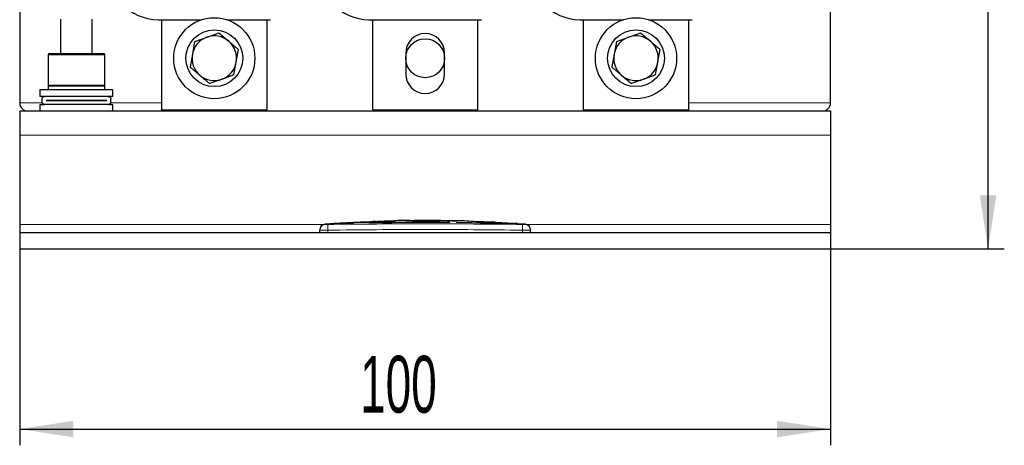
# Model space of a CAD drawing. Header units: millimetres. Extents: x 5 to 418, y 2 to 292.
# Tile 9 of 41: x 79 to 139, y 163 to 189. Entities that reach past the tile are written whole.
import ezdxf

# ---------------------------------------------------------------- set-up
doc = ezdxf.new("R2010")
doc.units = ezdxf.units.MM
doc.layers.add('SLD-0', color=7, linetype='Continuous')
doc.styles.add('SLDTEXTSTYLE0', font='TXT', dxfattribs={"width": 0.605})
doc.dimstyles.new('SLDDIMSTYLE0', dxfattribs={"dimtxt": 3.5, "dimasz": 3.302, "dimexe": 0, "dimexo": 0.0625, "dimgap": 0.875, "dimtad": 1, "dimlfac": 2, "dimrnd": 1e-09, "dimzin": 12, "dimdsep": 46, "dimtxsty": 'SLDTEXTSTYLE0', "dimsah": 1, "dimcen": 0.09, "dimadec": 0, "dimazin": 3, "dimtfac": 1, "dimtofl": 0, "dimtmove": 0, "dimatfit": 3, "dimfxl": 1, "dimfrac": 2, "dimtolj": 1, "dimtzin": 12, "dimarcsym": 0})

# ---------------------------------------------------------------- blocks, each defined once
blk = doc.blocks.new('_D')
at = {"layer": 'SLD-0', "color": 7}
for p, q in [((78.512, 175.08), (78.512, 162.975)), ((128.512, 175.08), (128.512, 162.975)), ((78.512, 163.975), (128.512, 163.975))]:
    blk.add_line(p, q, dxfattribs=at)
for points in [[(78.512, 163.975), (81.814, 163.467), (81.814, 164.483)], [(128.512, 163.975), (125.21, 164.483), (125.21, 163.467)]]:
    blk.add_solid(points, dxfattribs=at)
at = {"layer": 'SLD-0', "color": 7, "insert": (99.502, 168.487), "char_height": 3.5, "attachment_point": 1, "style": 'SLDTEXTSTYLE0'}
blk.add_mtext('100', dxfattribs=at)
blk = doc.blocks.new('_D_1')
at = {"layer": 'SLD-0', "color": 7}
for p, q in [((114.137, 233.98), (139.221, 233.98)), ((138.221, 175.08), (138.221, 233.98)), ((128.512, 175.08), (139.221, 175.08))]:
    blk.add_line(p, q, dxfattribs=at)
for points in [[(138.221, 233.98), (137.713, 230.678), (138.729, 230.678)], [(138.221, 175.08), (138.729, 178.382), (137.713, 178.382)]]:
    blk.add_solid(points, dxfattribs=at)
at = {"layer": 'SLD-0', "color": 7, "insert": (133.71, 198.514), "char_height": 3.5, "attachment_point": 1, "rotation": 90, "style": 'SLDTEXTSTYLE0'}
blk.add_mtext('117,8', dxfattribs=at)

msp = doc.modelspace()

# ---------------------------------------------------------------- linework, layer by layer
at = {"color": 7, "linetype": 'Continuous', "lineweight": 25}
for p, q in [((78.512, 210.0798), (78.512, 184.0798)), ((128.512, 184.0798), (128.512, 210.0798)), ((81.037, 189.2298), (81.037, 187.1298)), ((82.987, 187.1298), (82.987, 189.2298)), ((87.0478, 189.2048), (89.7314, 189.2048)), ((87.262, 189.2048), (87.262, 183.6548)), ((91.2926, 189.2048), (93.9762, 189.2048)), ((93.762, 183.6548), (93.762, 189.2048)), ((100.0478, 189.2048), (106.9762, 189.2048)), ((100.262, 189.2048), (100.262, 183.6548)), ((106.762, 183.6548), (106.762, 189.2048)), ((113.0478, 189.2048), (115.7314, 189.2048)), ((113.262, 189.2048), (113.262, 183.6548)), ((117.2926, 189.2048), (119.9762, 189.2048)), ((119.762, 183.6548), (119.762, 189.2048)), ((89.3003, 187.8557), (89.159, 187.0745)), ((115.3003, 187.8557), (115.159, 187.0745)), ((80.262, 187.0298), (80.262, 185.1798)), ((80.362, 187.1298), (82.3865, 187.1298)), ((82.3865, 187.1298), (83.662, 187.1298)), ((83.762, 185.1798), (83.762, 187.0298)), ((89.159, 187.0745), (89.0177, 186.2933)), ((91.8651, 186.5851), (92.0063, 187.3663)), ((102.312, 187.1548), (102.312, 185.8548)), ((104.712, 185.8548), (104.712, 187.1548)), ((115.159, 187.0745), (115.0177, 186.2933)), ((117.8651, 186.5851), (118.0063, 187.3663)), ((91.7238, 185.8039), (91.8651, 186.5851)), ((117.7238, 185.8039), (117.8651, 186.5851)), ((79.762, 184.8798), (79.762, 184.4798)), ((84.262, 184.8798), (79.762, 184.8798)), ((80.262, 185.1298), (80.262, 184.8798)), ((80.262, 185.1298), (83.762, 185.1298)), ((83.762, 184.8798), (83.762, 185.1298)), ((84.262, 184.4798), (84.262, 184.8798)), ((80.0137, 184.4798), (79.762, 184.4798)), ((79.762, 183.9798), (79.762, 183.5798)), ((79.762, 183.9798), (80.0537, 183.9798)), ((79.887, 184.3131), (79.887, 184.1465)), ((83.9703, 184.4798), (80.0537, 184.4798)), ((83.9703, 183.9798), (80.0537, 183.9798)), ((80.137, 184.2323), (83.887, 184.2323)), ((80.137, 184.2273), (80.137, 184.2323)), ((83.887, 184.2273), (80.137, 184.2273)), ((81.012, 184.2323), (81.012, 184.2273)), ((83.012, 184.2273), (83.012, 184.2323)), ((83.887, 184.2323), (83.887, 184.2273)), ((84.262, 184.4798), (83.9876, 184.4798)), ((84.0103, 183.9798), (84.262, 183.9798)), ((84.137, 184.1465), (84.137, 184.3131)), ((84.262, 183.5798), (84.262, 183.9798)), ((78.512, 183.5798), (78.512, 182.0798)), ((78.512, 183.5798), (128.512, 183.5798)), ((87.262, 183.6548), (93.762, 183.6548)), ((87.262, 183.6548), (87.262, 183.5798)), ((100.262, 183.6548), (106.762, 183.6548)), ((113.262, 183.6548), (119.762, 183.6548)), ((119.762, 183.5798), (119.762, 183.6548)), ((128.512, 183.5798), (128.512, 182.0798)), ((78.512, 182.0798), (78.512, 176.5798)), ((128.512, 182.0798), (128.512, 176.5798)), ((99.0564, 176.6977), (97.889, 176.6449)), ((99.0559, 176.7075), (99.0559, 176.7103)), ((100.5912, 176.7672), (99.6931, 176.7266)), ((100.2664, 176.693), (100.2664, 176.683)), ((100.4578, 176.7612), (100.3079, 176.766)), ((101.6196, 176.8051), (100.9987, 176.7843)), ((102.8651, 176.8073), (102.8651, 176.8332)), ((105.0169, 176.745), (105.0169, 176.7962)), ((105.0169, 176.7242), (105.0169, 176.7141)), ((105.4543, 176.8107), (105.4543, 176.7658)), ((105.4543, 176.7184), (105.4543, 176.7083)), ((105.4543, 176.7184), (108.2928, 176.6499)), ((108.2928, 176.6399), (105.4543, 176.7083)), ((106.6736, 176.7704), (106.6736, 176.7513)), ((107.5442, 176.7316), (106.6736, 176.7704)), ((106.6736, 176.7604), (107.5442, 176.7216)), ((106.6736, 176.7513), (107.5442, 176.7166)), ((107.8629, 176.7006), (107.8629, 176.7106)), ((108.9591, 176.651), (107.8674, 176.7019)), ((78.512, 176.5798), (78.512, 176.0798)), ((78.512, 176.0798), (78.512, 175.0798)), ((78.512, 176.0798), (128.512, 176.0798)), ((97.012, 176.0798), (97.012, 176.2358)), ((97.9567, 176.6383), (97.3401, 176.6006)), ((97.9568, 176.624), (99.0559, 176.6601)), ((99.0559, 176.65), (97.9568, 176.614)), ((97.9568, 176.624), (97.9568, 176.614)), ((99.0559, 176.6601), (99.0559, 176.65)), ((109.0761, 176.6353), (109.0761, 176.6253)), ((109.684, 176.6003), (109.2045, 176.6278)), ((109.2046, 176.6268), (109.2046, 176.6368)), ((110.012, 176.0798), (110.012, 176.2357)), ((128.512, 176.5798), (128.512, 176.0798)), ((128.512, 176.0798), (128.512, 175.0798)), ((78.512, 175.0798), (128.512, 175.0798))]:
    msp.add_line(p, q, dxfattribs=at)
at = {"color": 7, "linetype": 'Continuous', "lineweight": 18}
for p, q in [((82.4092, 187.0298), (80.262, 187.0298)), ((83.762, 187.0298), (82.4092, 187.0298)), ((80.262, 185.1798), (83.762, 185.1798)), ((79.8723, 184.0798), (78.512, 184.0798)), ((87.262, 184.0798), (84.1151, 184.0798)), ((128.512, 184.0798), (119.762, 184.0798)), ((78.512, 182.0798), (128.512, 182.0798)), ((107.5442, 176.7316), (107.5442, 176.7216)), ((78.512, 176.5798), (97.2409, 176.5798)), ((97.5078, 176.5857), (97.512, 176.2358)), ((97.512, 176.0798), (97.512, 176.2358)), ((108.2928, 176.6499), (108.2928, 176.6399)), ((109.5163, 176.5857), (109.512, 176.2358)), ((109.512, 176.0798), (109.512, 176.2358)), ((109.7831, 176.5798), (128.512, 176.5798))]:
    msp.add_line(p, q, dxfattribs=at)
at = {"color": 7, "linetype": 'Continuous', "lineweight": 25}
for centre, radius in [((90.512, 186.8298), 2.5), ((116.512, 186.8298), 2.5), ((90.512, 186.8298), 1.75), ((116.512, 186.8298), 1.75), ((103.512, 186.8298), 1.2)]:
    msp.add_circle(centre, radius, dxfattribs=at)
for centre, radius, start, end in [((87.0478, 192.2048), 3, 221.810315, 270), ((100.0478, 192.2048), 3, 221.810315, 270), ((113.0478, 192.2048), 3, 221.810315, 270), ((90.512, 186.8298), 1.375, 49.748017, 109.748017), ((103.512, 187.1548), 1.2, 0, 180), ((116.512, 186.8298), 1.375, 49.748017, 109.748017), ((90.512, 186.8298), 1.375, 109.748017, 169.748017), ((90.512, 186.8298), 1.375, 349.748017, 49.748017), ((116.512, 186.8298), 1.375, 109.748017, 169.748017), ((116.512, 186.8298), 1.375, 349.748017, 49.748017), ((80.362, 187.0298), 0.1, 90, 180), ((83.662, 187.0298), 0.1, 0, 90), ((90.512, 186.8298), 1.375, 169.748017, 229.748017), ((116.512, 186.8298), 1.375, 169.748017, 229.748017), ((90.512, 186.8298), 1.375, 289.748017, 349.748017), ((116.512, 186.8298), 1.375, 289.748017, 349.748017), ((90.512, 186.8298), 1.375, 229.748017, 289.748017), ((103.512, 185.8548), 1.2, 180, 0), ((116.512, 186.8298), 1.375, 229.748017, 289.748017), ((80.312, 185.1798), 0.05, 180, 270), ((83.712, 185.1798), 0.05, 270, 0), ((79.012, 184.0798), 0.5, 180, 270), ((128.012, 184.0798), 0.5, 270, 0), ((97.362, 176.2514), 0.35, 93.571236, 180.001701), ((109.662, 176.2514), 0.35, 359.998284, 86.417087)]:
    msp.add_arc(centre, radius, start, end, dxfattribs=at)
at = {"color": 7, "linetype": 'Continuous', "lineweight": 18}
for centre, start, end in [((97.362, 176.2357), 90.990495, 179.998049), ((109.662, 176.2357), 0.001948, 89.00993)]:
    msp.add_arc(centre, 0.35, start, end, dxfattribs=at)
at = {"color": 7, "linetype": 'Continuous', "lineweight": 25}
for points, knots in [([(90.0474, 188.1239), (90.2037, 188.18), (90.4544, 188.27), (90.7015, 188.3587), (90.7946, 188.3922)], [0, 0, 0, 0, 0.6233586, 1, 1, 1, 1]), ([(90.7946, 188.3922), (90.8008, 188.3869), (91.0005, 188.2178), (91.2036, 188.0459), (91.4005, 187.8792)], [0, 0, 0, 0, 0.0310695, 1, 1, 1, 1]), ([(116.0474, 188.1239), (116.2037, 188.18), (116.4544, 188.27), (116.7015, 188.3587), (116.7946, 188.3922)], [0, 0, 0, 0, 0.6233586, 1, 1, 1, 1]), ([(116.7946, 188.3922), (116.8008, 188.3869), (117.0005, 188.2178), (117.2036, 188.0459), (117.4005, 187.8792)], [0, 0, 0, 0, 0.0310695, 1, 1, 1, 1]), ([(89.3003, 187.8557), (89.3271, 187.8653), (89.427, 187.9012), (89.609, 187.9665), (89.8315, 188.0464), (89.9806, 188.0999), (90.0474, 188.1239)], [0, 0, 0, 0, 0.1089398, 0.4050268, 0.733288, 1, 1, 1, 1]), ([(91.4005, 187.8792), (91.4195, 187.8631), (91.4577, 187.8307), (91.515, 187.7822), (91.5722, 187.7338), (91.6295, 187.6853), (91.6868, 187.6368), (91.7632, 187.5721), (91.8452, 187.5027), (91.9325, 187.4287), (91.9817, 187.3871), (92.0063, 187.3663)], [0, 0, 0, 0, 0.0939161, 0.1878689, 0.2819291, 0.3760236, 0.4704761, 0.5649586, 0.7541071, 0.8770336, 1, 1, 1, 1]), ([(115.3003, 187.8557), (115.3271, 187.8653), (115.427, 187.9012), (115.609, 187.9665), (115.8315, 188.0464), (115.9806, 188.0999), (116.0474, 188.1239)], [0, 0, 0, 0, 0.1089398, 0.4050268, 0.733288, 1, 1, 1, 1]), ([(117.4005, 187.8792), (117.4195, 187.8631), (117.4577, 187.8307), (117.515, 187.7822), (117.5722, 187.7338), (117.6295, 187.6853), (117.6868, 187.6368), (117.7632, 187.5721), (117.8452, 187.5027), (117.9325, 187.4287), (117.9817, 187.3871), (118.0063, 187.3663)], [0, 0, 0, 0, 0.0939161, 0.1878689, 0.2819291, 0.3760236, 0.4704761, 0.5649586, 0.7541071, 0.8770336, 1, 1, 1, 1]), ([(89.0177, 186.2933), (89.0239, 186.2881), (89.0542, 186.2624), (89.1087, 186.2162), (89.1814, 186.1547), (89.2544, 186.0929), (89.3277, 186.0308), (89.4013, 185.9685), (89.4753, 185.9059), (89.5493, 185.8432), (89.5988, 185.8013), (89.6236, 185.7804)], [0, 0, 0, 0, 0.03103037, 0.15159925, 0.27220504, 0.39293959, 0.51372592, 0.63511506, 0.75657189, 0.8782467, 1, 1, 1, 1]), ([(89.6236, 185.7804), (89.7768, 185.6506), (89.9801, 185.4785), (90.1802, 185.3091), (90.2294, 185.2674)], [0, 0, 0, 0, 0.7539542, 1, 1, 1, 1]), ([(91.7238, 185.8039), (91.6314, 185.7707), (91.4154, 185.6932), (91.165, 185.6033), (91.0081, 185.547), (90.9766, 185.5357)], [0, 0, 0, 0, 0.37367992, 0.87428699, 1, 1, 1, 1]), ([(115.0177, 186.2933), (115.0239, 186.2881), (115.0542, 186.2624), (115.1087, 186.2162), (115.1814, 186.1547), (115.2544, 186.0929), (115.3277, 186.0308), (115.4013, 185.9685), (115.4753, 185.9059), (115.5493, 185.8432), (115.5988, 185.8013), (115.6236, 185.7804)], [0, 0, 0, 0, 0.03103037, 0.15159925, 0.27220504, 0.39293959, 0.51372592, 0.63511506, 0.75657189, 0.8782467, 1, 1, 1, 1]), ([(115.6236, 185.7804), (115.7768, 185.6506), (115.9801, 185.4785), (116.1802, 185.3091), (116.2294, 185.2674)], [0, 0, 0, 0, 0.7539542, 1, 1, 1, 1]), ([(117.7238, 185.8039), (117.6314, 185.7707), (117.4154, 185.6932), (117.165, 185.6033), (117.0081, 185.547), (116.9766, 185.5357)], [0, 0, 0, 0, 0.37367992, 0.87428699, 1, 1, 1, 1]), ([(90.9766, 185.5357), (90.9455, 185.5245), (90.852, 185.4909), (90.6016, 185.401), (90.3847, 185.3232), (90.2294, 185.2674)], [0, 0, 0, 0, 0.124287, 0.3732527, 1, 1, 1, 1]), ([(116.9766, 185.5357), (116.9455, 185.5245), (116.852, 185.4909), (116.6016, 185.401), (116.3847, 185.3232), (116.2294, 185.2674)], [0, 0, 0, 0, 0.124287, 0.3732527, 1, 1, 1, 1]), ([(79.887, 184.3131), (79.8887, 184.3308), (79.892, 184.3662), (79.9175, 184.4137), (79.9556, 184.4513), (80.003, 184.4755), (80.0375, 184.4784), (80.0537, 184.4798)], [0, 0, 0, 0, 0.1951654, 0.3900866, 0.5916711, 0.80804, 1, 1, 1, 1]), ([(80.0537, 183.9798), (80.0439, 183.9803), (80.024, 183.9813), (79.9951, 183.9895), (79.9678, 184.0026), (79.9434, 184.0203), (79.9224, 184.0423), (79.9062, 184.067), (79.8947, 184.094), (79.8881, 184.1205), (79.8874, 184.1384), (79.887, 184.1465)], [0, 0, 0, 0, 0.1159591, 0.2352385, 0.3512145, 0.4707542, 0.5830098, 0.6990309, 0.8031384, 0.9107356, 1, 1, 1, 1]), ([(83.9703, 184.4798), (83.9902, 184.4777), (84.03, 184.4736), (84.0823, 184.4413), (84.1197, 184.3945), (84.1354, 184.3484), (84.1367, 184.3212), (84.137, 184.3131)], [0, 0, 0, 0, 0.235246, 0.4707022, 0.6988391, 0.910418, 1, 1, 1, 1]), ([(84.137, 184.1465), (84.1354, 184.1288), (84.1321, 184.0934), (84.1066, 184.0459), (84.0684, 184.0082), (84.021, 183.9841), (83.9866, 183.9812), (83.9703, 183.9798)], [0, 0, 0, 0, 0.1951654, 0.3900866, 0.5916711, 0.80804, 1, 1, 1, 1]), ([(99.0559, 176.7116), (99.1566, 176.7169), (99.3582, 176.7273), (99.6609, 176.7296), (99.9637, 176.7203), (100.1655, 176.7021), (100.2664, 176.693)], [0, 0, 0, 0, 0.2497455, 0.4995706, 0.7497151, 1, 1, 1, 1]), ([(100.2664, 176.683), (100.1657, 176.692), (99.9643, 176.71), (99.5855, 176.7231), (99.3075, 176.7112), (99.1303, 176.7036)], [0, 0, 0, 0, 0.2660547, 0.5322607, 1, 1, 1, 1]), ([(100.2664, 176.693), (101.0579, 176.7089), (102.6413, 176.7407), (104.2249, 176.7297), (105.0169, 176.7242)], [0, 0, 0, 0, 0.4999225, 1, 1, 1, 1]), ([(105.0169, 176.7141), (104.2252, 176.7196), (102.6415, 176.7307), (101.0582, 176.6989), (100.2664, 176.683)], [0, 0, 0, 0, 0.4999181, 1, 1, 1, 1]), ([(100.3079, 176.766), (100.417, 176.7731), (100.6353, 176.7873), (100.9633, 176.7887), (101.2915, 176.7741), (101.5102, 176.7488), (101.6196, 176.7361)], [0, 0, 0, 0, 0.2495676, 0.4992836, 0.7495374, 1, 1, 1, 1]), ([(102.8651, 176.8156), (102.4719, 176.8246), (102.0565, 176.8341), (101.6418, 176.8148), (101.6196, 176.8138)], [0, 0, 0, 0, 0.94651727, 1, 1, 1, 1]), ([(101.6196, 176.7361), (101.6196, 176.7565), (101.6196, 176.7972), (101.6196, 176.8169), (101.6196, 176.8142), (101.6196, 176.8138)], [0, 0, 0, 0, 0.4612861, 0.9233175, 1, 1, 1, 1]), ([(102.8651, 176.8332), (103.2966, 176.8351), (104.1597, 176.8388), (105.0227, 176.8201), (105.4543, 176.8107)], [0, 0, 0, 0, 0.4999244, 1, 1, 1, 1]), ([(105.4543, 176.8007), (105.0228, 176.8101), (104.1599, 176.8288), (103.2967, 176.8251), (102.8651, 176.8232)], [0, 0, 0, 0, 0.4999261, 1, 1, 1, 1]), ([(105.0169, 176.7962), (104.6583, 176.8015), (103.9411, 176.8122), (103.2238, 176.8089), (102.8651, 176.8073)], [0, 0, 0, 0, 0.4999585, 1, 1, 1, 1]), ([(106.6736, 176.7576), (106.2771, 176.784), (105.8227, 176.8142), (105.3676, 176.8134), (105.3097, 176.8133)], [0, 0, 0, 0, 0.8727629, 1, 1, 1, 1]), ([(107.5442, 176.7166), (107.553, 176.7163), (107.5706, 176.7155), (107.5972, 176.7144), (107.6236, 176.7135), (107.6495, 176.7126), (107.6828, 176.7115), (107.7143, 176.7106), (107.7505, 176.7098), (107.7766, 176.7093), (107.7994, 176.709), (107.8196, 176.7089), (107.8361, 176.7089), (107.8484, 176.7091), (107.8578, 176.7095), (107.8627, 176.7101), (107.8632, 176.7108), (107.8606, 176.7116), (107.8535, 176.7127), (107.8421, 176.7138), (107.8278, 176.7151), (107.8094, 176.7165), (107.7874, 176.7181), (107.7691, 176.7193), (107.7493, 176.7205), (107.7281, 176.7218), (107.7054, 176.7231), (107.6815, 176.7245), (107.6568, 176.7259), (107.6314, 176.7272), (107.605, 176.7286), (107.5815, 176.7298), (107.5611, 176.7308), (107.5498, 176.7314), (107.5442, 176.7316)], [0, 0, 0, 0, 0.0263753, 0.0529334, 0.0800687, 0.1074035, 0.1337789, 0.1874268, 0.2147638, 0.2678054, 0.2947288, 0.3220452, 0.3750567, 0.4019644, 0.4292645, 0.4822731, 0.5091791, 0.5364768, 0.5895086, 0.6164259, 0.643735, 0.6968107, 0.7237501, 0.7510815, 0.7774811, 0.8040637, 0.8312234, 0.8585825, 0.8850043, 0.9116095, 0.9387928, 0.966176, 0.9830642, 1, 1, 1, 1]), ([(107.5442, 176.7216), (107.553, 176.7212), (107.5707, 176.7203), (107.5973, 176.719), (107.6238, 176.7176), (107.6496, 176.7162), (107.6746, 176.7149), (107.6985, 176.7135), (107.7217, 176.7122), (107.7435, 176.7109), (107.7637, 176.7096), (107.7824, 176.7084), (107.7996, 176.7072), (107.8148, 176.7061), (107.8326, 176.7047), (107.8463, 176.7034), (107.8578, 176.7021), (107.8627, 176.7012), (107.8627, 176.7007), (107.8627, 176.7006)], [0, 0, 0, 0, 0.0528354, 0.1060377, 0.160397, 0.2151561, 0.2679915, 0.3211936, 0.3755529, 0.4303121, 0.4831429, 0.5363408, 0.5906972, 0.6454542, 0.6982474, 0.8056306, 0.8603497, 0.9664924, 1, 1, 1, 1]), ([(97.012, 176.2358), (97.012, 176.2416), (97.012, 176.2509), (97.012, 176.2499), (97.012, 176.2495)], [0, 0, 0, 0, 0.6377978, 1, 1, 1, 1]), ([(108.2928, 176.6499), (108.388, 176.6472), (108.5784, 176.6419), (108.8307, 176.6378), (108.9947, 176.6356), (109.0556, 176.6354), (109.0761, 176.6353)], [0, 0, 0, 0, 0.2851253, 0.5702516, 0.8553553, 1, 1, 1, 1]), ([(109.0761, 176.6253), (109.0314, 176.6256), (108.942, 176.6262), (108.7113, 176.6297), (108.4839, 176.6342), (108.3409, 176.6384), (108.2928, 176.6399)], [0, 0, 0, 0, 0.285052, 0.570102, 0.8551915, 1, 1, 1, 1]), ([(109.0761, 176.6353), (109.0837, 176.6353), (109.1067, 176.6351), (109.1391, 176.635), (109.1698, 176.635), (109.1878, 176.6353), (109.2021, 176.6359), (109.2071, 176.6368), (109.1993, 176.6384), (109.1858, 176.6398), (109.1596, 176.6422), (109.1128, 176.6458), (109.0461, 176.6501), (109.0125, 176.6523)], [0, 0, 0, 0, 0.0418345, 0.125847, 0.2110648, 0.2975173, 0.3409523, 0.4667455, 0.5519648, 0.6384197, 0.6818561, 0.8394448, 1, 1, 1, 1]), ([(109.2046, 176.6268), (109.2046, 176.6268), (109.2062, 176.6263), (109.2018, 176.626), (109.1888, 176.6252), (109.1573, 176.6248), (109.1033, 176.6252), (109.0761, 176.6253)], [0, 0, 0, 0, 0.0017164, 0.194397, 0.2912031, 0.6422975, 1, 1, 1, 1]), ([(110.012, 176.2495), (110.012, 176.25), (110.012, 176.2513), (110.012, 176.2421), (110.012, 176.2357)], [0, 0, 0, 0, 0.3187816, 1, 1, 1, 1])]:
    msp.add_open_spline(points, degree=3, knots=knots, dxfattribs=at)
at = {"color": 7, "linetype": 'Continuous', "lineweight": 18}
for points, knots in [([(97.512, 176.2358), (97.4982, 176.2357), (97.4704, 176.2356), (97.4287, 176.2355), (97.3872, 176.2354), (97.3509, 176.2353), (97.3124, 176.2352), (97.2745, 176.2352), (97.2345, 176.2351), (97.2003, 176.2351), (97.1618, 176.2351), (97.1235, 176.2351), (97.0909, 176.2351), (97.0629, 176.2352), (97.0405, 176.2353), (97.026, 176.2354), (97.0169, 176.2355), (97.0126, 176.2356), (97.0122, 176.2357), (97.012, 176.2358)], [0, 0, 0, 0, 0.05287331, 0.10624084, 0.1602565, 0.21478561, 0.25112466, 0.31769624, 0.37503991, 0.42957096, 0.47927843, 0.56966113, 0.64429066, 0.69399705, 0.78437773, 0.85900554, 0.89407221, 0.96455469, 1, 1, 1, 1]), ([(97.34, 176.6006), (97.34, 176.6007), (97.3393, 176.6012), (97.3426, 176.5985), (97.3507, 176.5907), (97.3559, 176.5857)], [0, 0, 0, 0, 0.0215802, 0.3621247, 1, 1, 1, 1]), ([(97.3559, 176.5857), (97.3568, 176.5856), (97.359, 176.5853), (97.3775, 176.585), (97.4118, 176.585), (97.4569, 176.5852), (97.4908, 176.5855), (97.5078, 176.5857)], [0, 0, 0, 0, 0.1406569, 0.35550383, 0.57103286, 0.78617163, 1, 1, 1, 1]), ([(97.5078, 176.5857), (98.5085, 176.596), (100.5099, 176.6166), (103.5122, 176.6236), (106.5145, 176.6166), (108.5156, 176.596), (109.5163, 176.5857)], [0, 0, 0, 0, 0.2500113, 0.5000392, 0.7500099, 1, 1, 1, 1]), ([(109.512, 176.2358), (108.5121, 176.2466), (106.5124, 176.2683), (103.5124, 176.2774), (100.5122, 176.2683), (98.5121, 176.2466), (97.512, 176.2358)], [0, 0, 0, 0, 0.249976, 0.499961, 0.7499755, 1, 1, 1, 1]), ([(110.012, 176.2357), (110.0065, 176.2356), (109.9954, 176.2352), (109.9092, 176.2351), (109.7824, 176.2351), (109.6418, 176.2353), (109.5489, 176.2357), (109.512, 176.2358)], [0, 0, 0, 0, 0.2146728, 0.4293525, 0.6440267, 0.8586958, 1, 1, 1, 1]), ([(109.5163, 176.5857), (109.5273, 176.5856), (109.5554, 176.5853), (109.5977, 176.585), (109.6361, 176.585), (109.6625, 176.5852), (109.6662, 176.5855), (109.6681, 176.5857)], [0, 0, 0, 0, 0.1405668, 0.3553275, 0.5708435, 0.7860436, 1, 1, 1, 1]), ([(109.6681, 176.5857), (109.6711, 176.5887), (109.6772, 176.5947), (109.683, 176.5998), (109.6837, 176.6004), (109.684, 176.6006)], [0, 0, 0, 0, 0.3404975, 0.6810035, 1, 1, 1, 1])]:
    msp.add_open_spline(points, degree=3, knots=knots, dxfattribs=at)

# ---------------------------------------------------------------- dimensions: what is measured, and where the dimension line sits
at = {"layer": 'SLD-0', "color": 7}
dim = msp.add_linear_dim(base=(138.2212, 233.9798), p1=(128.512, 175.0798), p2=(114.137, 233.9798), angle=90, dimstyle='SLDDIMSTYLE0', dxfattribs=at)
dim.commit()
dim.dimension.update_dxf_attribs({"geometry": '_D_1', "text_midpoint": (138.2212, 204.5298), "dimtype": 160})
dim = msp.add_linear_dim(base=(128.512, 163.9752), p1=(78.512, 175.0798), p2=(128.512, 175.0798), dimstyle='SLDDIMSTYLE0', dxfattribs=at)
dim.commit()
dim.dimension.update_dxf_attribs({"geometry": '_D', "text_midpoint": (103.512, 163.9752), "dimtype": 160})

doc.saveas('drawing.dxf')
